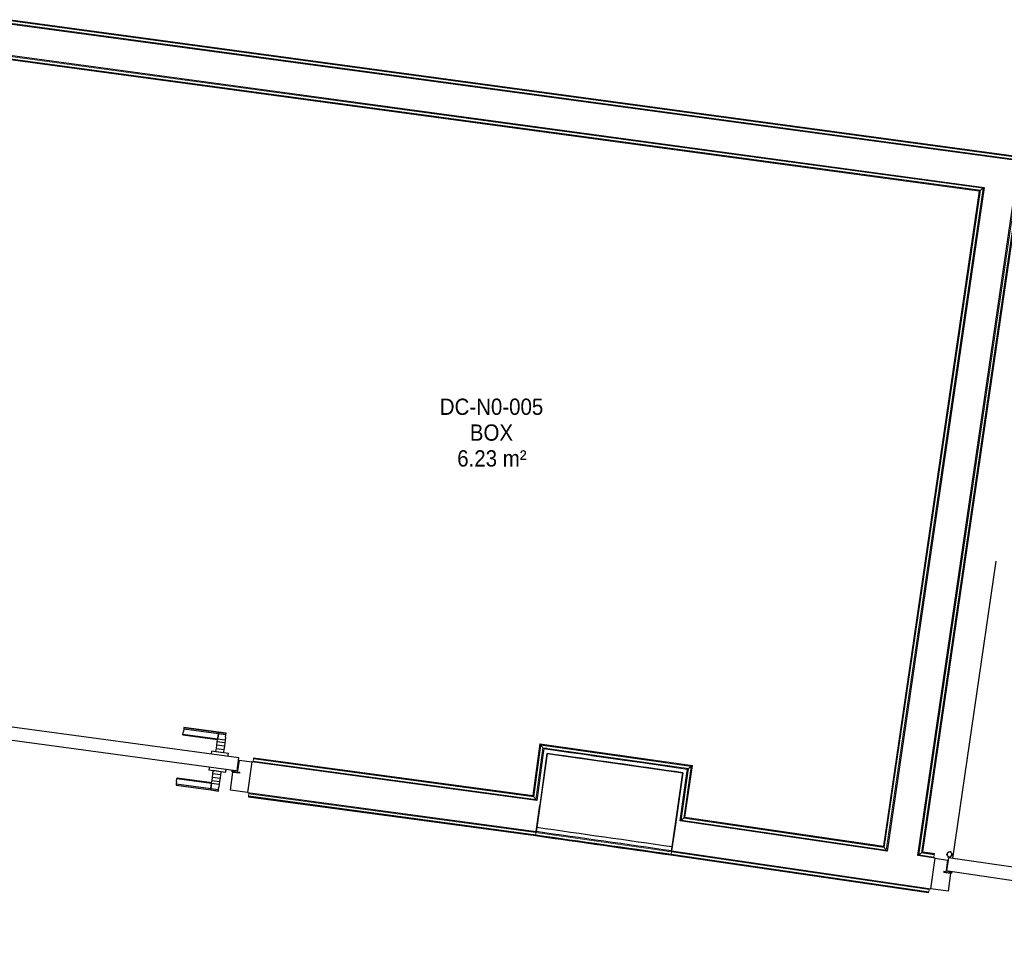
# Model space of a CAD drawing. Header units: millimetres. Extents: x -2845 to 74565, y -36590 to 13748.
# Tile 60 of 82: x 47680 to 50705, y -22178 to -19358. Entities that reach past the tile are written whole.
import ezdxf

# ---------------------------------------------------------------- set-up
doc = ezdxf.new("R2010")
doc.units = ezdxf.units.MM
for name, color, linetype, lineweight in [('A-DETL-GENF', 7, 'Continuous', 18), ('A-DOOR', 7, 'Continuous', 25), ('A-FLOR', 7, 'Continuous', 25), ('A-FLOR-HRAL', 7, 'Continuous', 18), ('A-WALL', 7, 'Continuous', 25), ('ESPACE', 7, 'Continuous', 30), ('Q-SPCQ', 7, 'Continuous', 18)]:
    doc.layers.add(name, color=color, linetype=linetype, lineweight=lineweight)
doc.styles.add('Arial_3', font='arial.ttf', dxfattribs={"width": 0.9, "height": 50})

# ---------------------------------------------------------------- blocks, each defined once
blk = doc.blocks.new('B02_DC_STR_rvt-1-2021_015_1111_DCE_1_50_N0 FINI_CFA_DIS')
at = {"layer": 'A-WALL'}
for p, q in [((-3868.7, -21612.9), (-3900.9, -21840.7)), ((-3484.3, -21900), (-3451.6, -21672.3))]:
    blk.add_line(p, q, dxfattribs=at)
for radius in [184668.5, 184438.5]:
    blk.add_arc((-29704.5, -204465.3), radius, 81.827018, 81.957738, dxfattribs=at)
blk = doc.blocks.new('PRT_SIMPLE_HUI_58x68x48 - PRT_BOIS_1V_930x2040x40-552384-2021_015_1111_DCE_1_50_N0 FINI_CFA_DIS')
at = {"layer": 'A-DETL-GENF', "lineweight": 25}
h = blk.add_hatch(color=256, dxfattribs=at)
h.paths.add_polyline_path([(-483.8, -9.7), (-485.1, -11.7), (-496.5, -13.2), (-500.5, -13.7), (-500.5, -14.5), (-495.9, -14.5), (-483.8, -12.8), (-483.8, -10.4)])
h.paths.add_polyline_path([(-508.5, -8), (-508, -11.5), (-502, -11.1), (-502.2, -10.2), (-505.2, -10.2), (-505.2, -9.3), (-488.3, -9.5), (-485.1, -10.6), (-483.8, -9.7), (-488.9, -8), (-505.4, -8)])
h = blk.add_hatch(color=256, dxfattribs=at)
h.paths.add_polyline_path([(413.8, -9.7), (413.8, -12.8), (426.2, -14.5), (430.5, -14.5), (430.3, -13.2), (425.8, -13.2), (415.1, -11.7), (414.5, -10.7)])
h.paths.add_polyline_path([(418.5, -8), (413.8, -9.7), (415.1, -10.6), (418.7, -9.3), (435.2, -9.8), (435.2, -10.2), (432, -10.7), (432, -11.5), (438.5, -11.5), (438.5, -8), (418.5, -8)])
at = {"layer": 'A-DETL-GENF'}
for p, q in [((-488.5, -8), (-508.5, -8)), ((-508.5, -8), (-508.5, -11.5)), ((-508.5, -11.5), (-502, -11.5)), ((-505.2, -10.2), (-505.2, -9.3)), ((-505.2, -9.3), (-488.7, -9.3)), ((-502, -10.2), (-505.2, -10.2)), ((-502, -11.5), (-502, -10.2)), ((-496.1, -13.2), (-500.5, -13.2)), ((-500.5, -13.2), (-500.5, -14.5)), ((-500.5, -14.5), (-496, -14.5)), ((-485.1, -11.7), (-496.1, -13.2)), ((-496, -14.5), (-483.8, -12.8)), ((-488.7, -9.3), (-485.1, -10.6)), ((-483.8, -9.7), (-488.5, -8)), ((-485.1, -10.6), (-485.1, -11.7)), ((-483.8, -12.8), (-483.8, -9.7)), ((418.5, -8), (413.8, -9.7)), ((413.8, -9.7), (413.8, -12.8)), ((413.8, -12.8), (426, -14.5)), ((415.1, -10.6), (418.7, -9.3)), ((415.1, -11.7), (415.1, -10.6)), ((426.1, -13.2), (415.1, -11.7)), ((438.5, -8), (418.5, -8)), ((418.7, -9.3), (435.2, -9.3)), ((426, -14.5), (430.5, -14.5)), ((430.5, -13.2), (426.1, -13.2)), ((430.5, -14.5), (430.5, -13.2)), ((435.2, -10.2), (432, -10.2)), ((432, -10.2), (432, -11.5)), ((432, -11.5), (438.5, -11.5)), ((435.2, -9.3), (435.2, -10.2)), ((438.5, -11.5), (438.5, -8))]:
    blk.add_line(p, q, dxfattribs=at)
at = {"layer": 'A-DOOR'}
for p, q in [((-427.1, 55), (-450.6, 55)), ((-450.6, 55), (-450.6, 54.5)), ((-450.6, 54.5), (-450.6, 50.4)), ((-427.1, 54.5), (-450.6, 54.5)), ((-450.6, 50.4), (-450.6, 43.3)), ((-427.1, 50.4), (-450.6, 50.4)), ((-450.6, 34), (-450.6, 43.3)), ((-450.6, 25.6), (-450.6, 34)), ((-427.1, 34), (-450.6, 34)), ((-319.6, 55), (-427.1, 55)), ((-427.1, 55), (-427.1, 54.5)), ((-427.1, 54.5), (-427.1, 55)), ((-427.1, 54.5), (-427.1, 50.4)), ((-319.6, 54.5), (-427.1, 54.5)), ((-427.1, 50.4), (-427.1, 54.5)), ((-427.1, 50.4), (-427.1, 43.3)), ((-319.6, 50.4), (-427.1, 50.4)), ((-427.1, 43.3), (-427.1, 50.4)), ((-427.1, 34), (-427.1, 43.3)), ((-427.1, 43.3), (-427.1, 34)), ((-427.1, 32.8), (-427.1, 34)), ((-319.6, 34), (-427.1, 34)), ((-427.1, 34), (-427.1, 25.6)), ((-427.1, 32.8), (-319.6, 32.8)), ((-319.6, 54.5), (-319.6, 55)), ((-319.6, 50.4), (-319.6, 54.5)), ((-319.6, 43.3), (-319.6, 50.4)), ((-319.6, 43.3), (-319.6, 34)), ((-319.6, 34), (-319.6, 32.8)), ((-450.6, 15.2), (-450.6, 25.6)), ((-427.1, 25.6), (-450.6, 25.6)), ((-450.6, 4.4), (-450.6, 15.2)), ((-427.1, 15.2), (-450.6, 15.2)), ((-450.6, -4), (-450.6, 4.4)), ((-450.6, 4.4), (-427.1, 4.4)), ((-427.1, 25.6), (-427.1, 15.2)), ((-427.1, 15.2), (-427.1, 4.4)), ((-427.1, 4.4), (-427.1, -4)), ((-499.5, -14.5), (-499.5, -54.5)), ((426, -14.5), (-496, -14.5)), ((-465.6, -5.5), (-465.6, -14.5)), ((-413.4, -5.5), (-465.6, -5.5)), ((-450.6, -4), (-450.6, -5)), ((-450.6, -5), (-427.1, -5)), ((-427.1, -5), (-427.1, -4)), ((-413.4, -14.5), (-413.4, -5.5)), ((430.5, -54.5), (430.5, -14.5)), ((-499.5, -54.5), (430.5, -54.5)), ((-465.6, -54.5), (-465.6, -63.5)), ((-413.4, -63.5), (-413.4, -54.5)), ((417, -54.5), (417, -977.5)), ((-465.6, -63.5), (-413.4, -63.5)), ((-427.1, -64), (-450.6, -64)), ((-450.6, -64), (-450.6, -65)), ((-450.6, -73.4), (-450.6, -65)), ((-450.6, -84.2), (-450.6, -73.4)), ((-427.1, -73.4), (-450.6, -73.4)), ((-450.6, -94.6), (-450.6, -84.2)), ((-450.6, -84.2), (-427.1, -84.2)), ((-427.1, -65), (-427.1, -64)), ((-427.1, -65), (-427.1, -73.4)), ((-427.1, -73.4), (-427.1, -84.2)), ((-427.1, -84.2), (-427.1, -94.6)), ((-450.6, -103), (-450.6, -94.6)), ((-450.6, -94.6), (-427.1, -94.6)), ((-450.6, -112.3), (-450.6, -103)), ((-450.6, -103), (-427.1, -103)), ((-450.6, -112.3), (-450.6, -119.4)), ((-450.6, -119.4), (-450.6, -123.5)), ((-450.6, -119.4), (-427.1, -119.4)), ((-427.1, -94.6), (-427.1, -103)), ((-427.1, -103), (-427.1, -101.8)), ((-319.6, -101.8), (-427.1, -101.8)), ((-427.1, -112.3), (-427.1, -103)), ((-427.1, -103), (-319.6, -103)), ((-427.1, -103), (-427.1, -112.3)), ((-427.1, -112.3), (-427.1, -119.4)), ((-427.1, -119.4), (-427.1, -112.3)), ((-427.1, -119.4), (-427.1, -123.5)), ((-427.1, -119.4), (-319.6, -119.4)), ((-427.1, -123.5), (-427.1, -119.4)), ((-319.6, -101.8), (-319.6, -103)), ((-319.6, -103), (-319.6, -112.3)), ((-319.6, -119.4), (-319.6, -112.3)), ((-319.6, -123.5), (-319.6, -119.4)), ((-450.6, -123.5), (-450.6, -124)), ((-450.6, -123.5), (-427.1, -123.5)), ((-450.6, -124), (-427.1, -124)), ((-427.1, -123.5), (-427.1, -124)), ((-427.1, -123.5), (-319.6, -123.5)), ((-427.1, -124), (-427.1, -123.5)), ((-427.1, -124), (-319.6, -124)), ((-319.6, -124), (-319.6, -123.5))]:
    blk.add_line(p, q, dxfattribs=at)
for radius, start, end in [(7.5, 360, 180), (7.5, 135, 165), (9.12, 111.9887, 120), (7.5, 60, 120), (9.12, 60, 68.0113), (9.12, 155.8208, 180), (9.12, 180, 204.1792), (7.5, 180, 360), (7.5, 180, 240), (9.12, 240, 248.0113), (7.5, 270, 0), (7.5, 0, 30), (9.12, 0, 24.1792)]:
    blk.add_arc((429, -65.5), radius, start, end, dxfattribs=at)
at = {"layer": 'Q-SPCQ'}
for p, q in [((430.5, -54.5), (403.5, -54.5)), ((430.5, -40.5), (430.5, -54.5))]:
    blk.add_line(p, q, dxfattribs=at)
blk = doc.blocks.new('PRT_SIMPLE_HUI_58x68x48 - PRT_BOIS_1V_930x2040x40-552386-2021_015_1111_DCE_1_50_N0 FINI_CFA_DIS')
at = {"layer": 'A-DETL-GENF', "lineweight": 25}
h = blk.add_hatch(color=256, dxfattribs=at)
h.paths.add_polyline_path([(-483.8, -9.7), (-485.1, -11.7), (-496.2, -13.2), (-500.5, -13.2), (-500.5, -14.5), (-495.9, -14.5), (-483.8, -12.8), (-483.8, -10.4)])
h.paths.add_polyline_path([(-508.5, -8), (-508, -11.5), (-502, -11.2), (-502.2, -10.2), (-505.2, -10.2), (-505.2, -9.3), (-488.3, -9.5), (-485.1, -10.6), (-483.8, -9.7), (-488.9, -8), (-505.4, -8)])
h = blk.add_hatch(color=256, dxfattribs=at)
h.paths.add_polyline_path([(413.8, -9.7), (413.8, -12.8), (426.2, -14.5), (430.5, -14.5), (430.3, -13.2), (425.8, -13.2), (415.1, -11.7), (414.5, -10.7)])
h.paths.add_polyline_path([(418.5, -8), (413.8, -9.7), (415.1, -10.6), (418.7, -9.3), (435.2, -9.8), (435.2, -10.2), (432, -10.7), (432, -11.5), (438.5, -11.5), (438.5, -8), (418.5, -8)])
at = {"layer": 'A-DETL-GENF'}
for p, q in [((-488.5, -8), (-508.5, -8)), ((-508.5, -8), (-508.5, -11.5)), ((-508.5, -11.5), (-502, -11.5)), ((-505.2, -10.2), (-505.2, -9.3)), ((-505.2, -9.3), (-488.7, -9.3)), ((-502, -10.2), (-505.2, -10.2)), ((-502, -11.5), (-502, -10.2)), ((-496.1, -13.2), (-500.5, -13.2)), ((-500.5, -13.2), (-500.5, -14.5)), ((-500.5, -14.5), (-496, -14.5)), ((-485.1, -11.7), (-496.1, -13.2)), ((-496, -14.5), (-483.8, -12.8)), ((-488.7, -9.3), (-485.1, -10.6)), ((-483.8, -9.7), (-488.5, -8)), ((-485.1, -10.6), (-485.1, -11.7)), ((-483.8, -12.8), (-483.8, -9.7)), ((418.5, -8), (413.8, -9.7)), ((413.8, -9.7), (413.8, -12.8)), ((413.8, -12.8), (426, -14.5)), ((415.1, -10.6), (418.7, -9.3)), ((415.1, -11.7), (415.1, -10.6)), ((426.1, -13.2), (415.1, -11.7)), ((438.5, -8), (418.5, -8)), ((418.7, -9.3), (435.2, -9.3)), ((426, -14.5), (430.5, -14.5)), ((430.5, -13.2), (426.1, -13.2)), ((430.5, -14.5), (430.5, -13.2)), ((435.2, -10.2), (432, -10.2)), ((432, -10.2), (432, -11.5)), ((432, -11.5), (438.5, -11.5)), ((435.2, -9.3), (435.2, -10.2)), ((438.5, -11.5), (438.5, -8))]:
    blk.add_line(p, q, dxfattribs=at)
at = {"layer": 'A-DOOR'}
for p, q in [((-427.1, 55), (-450.6, 55)), ((-450.6, 55), (-450.6, 54.5)), ((-450.6, 54.5), (-450.6, 50.4)), ((-427.1, 54.5), (-450.6, 54.5)), ((-450.6, 50.4), (-450.6, 43.3)), ((-427.1, 50.4), (-450.6, 50.4)), ((-450.6, 34), (-450.6, 43.3)), ((-450.6, 25.6), (-450.6, 34)), ((-427.1, 34), (-450.6, 34)), ((-319.6, 55), (-427.1, 55)), ((-427.1, 55), (-427.1, 54.5)), ((-427.1, 54.5), (-427.1, 55)), ((-427.1, 54.5), (-427.1, 50.4)), ((-319.6, 54.5), (-427.1, 54.5)), ((-427.1, 50.4), (-427.1, 54.5)), ((-427.1, 50.4), (-427.1, 43.3)), ((-319.6, 50.4), (-427.1, 50.4)), ((-427.1, 43.3), (-427.1, 50.4)), ((-427.1, 34), (-427.1, 43.3)), ((-427.1, 43.3), (-427.1, 34)), ((-427.1, 32.8), (-427.1, 34)), ((-319.6, 34), (-427.1, 34)), ((-427.1, 34), (-427.1, 25.6)), ((-427.1, 32.8), (-319.6, 32.8)), ((-319.6, 54.5), (-319.6, 55)), ((-319.6, 50.4), (-319.6, 54.5)), ((-319.6, 43.3), (-319.6, 50.4)), ((-319.6, 43.3), (-319.6, 34)), ((-319.6, 34), (-319.6, 32.8)), ((-450.6, 15.2), (-450.6, 25.6)), ((-427.1, 25.6), (-450.6, 25.6)), ((-450.6, 4.4), (-450.6, 15.2)), ((-427.1, 15.2), (-450.6, 15.2)), ((-450.6, -4), (-450.6, 4.4)), ((-450.6, 4.4), (-427.1, 4.4)), ((-427.1, 25.6), (-427.1, 15.2)), ((-427.1, 15.2), (-427.1, 4.4)), ((-427.1, 4.4), (-427.1, -4)), ((-499.5, -14.5), (-499.5, -54.5)), ((426, -14.5), (-496, -14.5)), ((-465.6, -5.5), (-465.6, -14.5)), ((-413.4, -5.5), (-465.6, -5.5)), ((-450.6, -4), (-450.6, -5)), ((-450.6, -5), (-427.1, -5)), ((-427.1, -5), (-427.1, -4)), ((-413.4, -14.5), (-413.4, -5.5)), ((430.5, -54.5), (430.5, -14.5)), ((-499.5, -54.5), (430.5, -54.5)), ((-465.6, -54.5), (-465.6, -63.5)), ((-413.4, -63.5), (-413.4, -54.5)), ((417, -54.5), (417, -977.5)), ((-465.6, -63.5), (-413.4, -63.5)), ((-427.1, -64), (-450.6, -64)), ((-450.6, -64), (-450.6, -65)), ((-450.6, -73.4), (-450.6, -65)), ((-450.6, -84.2), (-450.6, -73.4)), ((-427.1, -73.4), (-450.6, -73.4)), ((-450.6, -94.6), (-450.6, -84.2)), ((-450.6, -84.2), (-427.1, -84.2)), ((-427.1, -65), (-427.1, -64)), ((-427.1, -65), (-427.1, -73.4)), ((-427.1, -73.4), (-427.1, -84.2)), ((-427.1, -84.2), (-427.1, -94.6)), ((-450.6, -103), (-450.6, -94.6)), ((-450.6, -94.6), (-427.1, -94.6)), ((-450.6, -112.3), (-450.6, -103)), ((-450.6, -103), (-427.1, -103)), ((-450.6, -112.3), (-450.6, -119.4)), ((-450.6, -119.4), (-450.6, -123.5)), ((-450.6, -119.4), (-427.1, -119.4)), ((-427.1, -94.6), (-427.1, -103)), ((-427.1, -103), (-427.1, -101.8)), ((-319.6, -101.8), (-427.1, -101.8)), ((-427.1, -112.3), (-427.1, -103)), ((-427.1, -103), (-319.6, -103)), ((-427.1, -103), (-427.1, -112.3)), ((-427.1, -112.3), (-427.1, -119.4)), ((-427.1, -119.4), (-427.1, -112.3)), ((-427.1, -119.4), (-427.1, -123.5)), ((-427.1, -119.4), (-319.6, -119.4)), ((-427.1, -123.5), (-427.1, -119.4)), ((-319.6, -101.8), (-319.6, -103)), ((-319.6, -103), (-319.6, -112.3)), ((-319.6, -119.4), (-319.6, -112.3)), ((-319.6, -123.5), (-319.6, -119.4)), ((-450.6, -123.5), (-450.6, -124)), ((-450.6, -123.5), (-427.1, -123.5)), ((-450.6, -124), (-427.1, -124)), ((-427.1, -123.5), (-427.1, -124)), ((-427.1, -123.5), (-319.6, -123.5)), ((-427.1, -124), (-427.1, -123.5)), ((-427.1, -124), (-319.6, -124)), ((-319.6, -124), (-319.6, -123.5))]:
    blk.add_line(p, q, dxfattribs=at)
for radius, start, end in [(7.5, 360, 180), (7.5, 135, 165), (9.12, 111.9887, 120), (7.5, 60, 120), (9.12, 60, 68.0113), (9.12, 155.8208, 180), (9.12, 180, 204.1792), (7.5, 180, 360), (7.5, 180, 240), (9.12, 240, 248.0113), (7.5, 270, 0), (7.5, 0, 30), (9.12, 0, 24.1792)]:
    blk.add_arc((429, -65.5), radius, start, end, dxfattribs=at)
at = {"layer": 'Q-SPCQ'}
for p, q in [((430.5, -54.5), (403.5, -54.5)), ((430.5, -40.5), (430.5, -54.5))]:
    blk.add_line(p, q, dxfattribs=at)
blk = doc.blocks.new('Garde-corps - Garde-corps-506028-2021_015_1111_DCE_1_50_N0 FINI_CFA_DIS')
at = {"layer": 'A-FLOR-HRAL'}
for p, q in [((-181.9, -20091.9), (-5598.6, -19358)), ((-180.3, -20084.9), (-5590.8, -19351.9)), ((-158.4, -20086.1), (-5588.9, -19350.4)), ((-158.2, -20084.5), (-5587.1, -19348.9))]:
    blk.add_line(p, q, dxfattribs=at)
blk = doc.blocks.new('Garde-corps - Garde-corps-506445-2021_015_1111_DCE_1_50_N0 FINI_CFA_DIS')
at = {"layer": 'A-FLOR-HRAL'}
for p, q in [((-5608.8, -19458.5), (-2529.2, -19875.8)), ((-5602.5, -19466.6), (-2537.3, -19881.9)), ((-5600.9, -19468.6), (-2539.3, -19883.3)), ((-5599.4, -19470.4), (-2541.2, -19884.8)), ((-2529.2, -19875.8), (-2826.6, -21909.8)), ((-2537.3, -19881.9), (-2529.2, -19875.8)), ((-2541.2, -19884.8), (-2835.5, -21897.8)), ((-2539.3, -19883.3), (-2834.1, -21899.7)), ((-2537.3, -19881.9), (-2832.7, -21901.7)), ((-3890.9, -21583.5), (-3912.4, -21742.2)), ((-3889.5, -21585.4), (-3911, -21744.1)), ((-3888, -21587.4), (-3909.5, -21746)), ((-3881.9, -21595.4), (-3903.4, -21754)), ((-3422.1, -21650.3), (-3890.9, -21583.5)), ((-3434, -21659.2), (-3881.9, -21595.4)), ((-3870, -21597.1), (-3881.9, -21595.4)), ((-3805.7, -21609.2), (-3879.4, -21598.8)), ((-4772.5, -21636.3), (-4771.5, -21629.2)), ((-4771.5, -21629.2), (-4771.3, -21627.5)), ((-3909.5, -21746), (-4771.5, -21629.2)), ((-4771.1, -21625.9), (-4771.3, -21627.5)), ((-3911, -21744.1), (-4771.3, -21627.5)), ((-3912.4, -21742.2), (-4771.1, -21625.9)), ((-3584.6, -21640.7), (-3732, -21619.7)), ((-3656.5, -21616.8), (-3683.9, -21612.9)), ((-4772.5, -21636.3), (-4772.9, -21639.3)), ((-3903.4, -21754), (-4772.5, -21636.3)), ((-3437.4, -21661.8), (-3511, -21651.2)), ((-3457.1, -21817.6), (-3434, -21659.2)), ((-3449.1, -21811.6), (-3425.9, -21653.2)), ((-3447.1, -21810.1), (-3423.9, -21651.7)), ((-3434, -21659.2), (-3445.9, -21657.5)), ((-3445.2, -21808.7), (-3422.1, -21650.3)), ((-3909.5, -21746), (-3903.4, -21754)), ((-3449.1, -21811.6), (-3457.1, -21817.6)), ((-2832.7, -21901.7), (-3449.1, -21811.6)), ((-2834.1, -21899.7), (-3447.1, -21810.1)), ((-2835.5, -21897.8), (-3445.2, -21808.7)), ((-2826.6, -21909.8), (-3457.1, -21817.6)), ((-2832.7, -21901.7), (-2826.6, -21909.8))]:
    blk.add_line(p, q, dxfattribs=at)
at = {"layer": 'A-FLOR-HRAL', "flags": 128}
for points in [[(-3890.9, -21583.5), (-3890.9, -21583.5), (-3890.9, -21583.6), (-3890.7, -21583.8), (-3890.6, -21584), (-3890.4, -21584.2), (-3890.2, -21584.5), (-3890, -21584.7), (-3889.9, -21584.9), (-3889.7, -21585.2), (-3889.5, -21585.4)], [(-3888, -21587.4), (-3885, -21591.4), (-3881.9, -21595.4)], [(-3881.9, -21595.4), (-3881.8, -21595.5), (-3881.6, -21595.9), (-3881.2, -21596.3), (-3880.8, -21596.9), (-3880.3, -21597.5), (-3879.9, -21598.2), (-3879.4, -21598.8)], [(-3425.9, -21653.2), (-3429.9, -21656.2), (-3434, -21659.2)]]:
    blk.add_lwpolyline(points, dxfattribs=at)
at = {"layer": 'A-FLOR-HRAL'}
for radius, start, end in [(184692.9, 81.819426, 81.96532), (184691.2, 81.819967, 81.964777)]:
    blk.add_arc((-29704.5, -204465.3), radius, start, end, dxfattribs=at)
for points, knots in [([(-2529.2, -19875.8), (-2529.2, -19875.8), (-2529.2, -19875.7), (-2529, -19875.6), (-2528.8, -19875.4), (-2528.6, -19875.3), (-2528.4, -19875.1), (-2528.2, -19875), (-2527.9, -19874.8), (-2527.6, -19874.5), (-2527.3, -19874.3), (-2527, -19874.1), (-2526.5, -19873.8), (-2526.1, -19873.4), (-2525.8, -19873.2)], [0, 0, 0, 0, 0.166667, 0.25, 0.333333, 0.416667, 0.458333, 0.5, 0.583333, 0.666667, 0.708333, 0.75, 0.833333, 1, 1, 1, 1]), ([(-2541.2, -19884.8), (-2541.1, -19884.8), (-2541.1, -19884.7), (-2541, -19884.6), (-2540.8, -19884.5), (-2540.6, -19884.4), (-2540.5, -19884.2), (-2540.3, -19884.1), (-2540.2, -19884), (-2540, -19883.9), (-2539.9, -19883.8), (-2539.7, -19883.7), (-2539.6, -19883.6), (-2539.4, -19883.5), (-2539.3, -19883.4), (-2539.3, -19883.3)], [0.1, 0.1, 0.1, 0.1, 0.2, 0.3, 0.4, 0.475, 0.55, 0.6, 0.65, 0.7, 0.75, 0.8, 0.85, 0.9, 1, 1, 1, 1]), ([(-3434, -21659.2), (-3434, -21659.2), (-3434, -21659.2), (-3434.1, -21659.3), (-3434.1, -21659.3), (-3434.2, -21659.4), (-3434.3, -21659.4), (-3434.3, -21659.5), (-3434.4, -21659.6), (-3434.6, -21659.6), (-3434.7, -21659.7), (-3434.8, -21659.8), (-3434.9, -21659.9), (-3435.1, -21660), (-3435.2, -21660.1), (-3435.3, -21660.2), (-3435.5, -21660.3), (-3435.6, -21660.4), (-3435.8, -21660.6), (-3436.2, -21660.9), (-3436.7, -21661.3), (-3437.2, -21661.6), (-3437.4, -21661.8)], [0, 0, 0, 0, 0.071429, 0.107143, 0.142857, 0.178571, 0.214286, 0.25, 0.285714, 0.321429, 0.357143, 0.392857, 0.428571, 0.464286, 0.5, 0.535714, 0.571429, 0.607143, 0.642857, 0.714286, 0.857143, 1, 1, 1, 1]), ([(-3422.1, -21650.3), (-3422.1, -21650.3), (-3422.1, -21650.3), (-3422.2, -21650.4), (-3422.3, -21650.5), (-3422.4, -21650.6), (-3422.6, -21650.7), (-3422.8, -21650.9), (-3423, -21651), (-3423.2, -21651.2), (-3423.4, -21651.3), (-3423.7, -21651.5), (-3423.8, -21651.6), (-3423.9, -21651.7)], [0.075, 0.075, 0.075, 0.075, 0.15, 0.2125, 0.275, 0.35, 0.425, 0.5, 0.6, 0.7, 0.775, 0.85, 1, 1, 1, 1]), ([(-3912.4, -21742.2), (-3912.4, -21742.2), (-3912.4, -21742.3), (-3912.3, -21742.4), (-3912.2, -21742.5), (-3912, -21742.7), (-3911.9, -21742.9), (-3911.8, -21743.1), (-3911.7, -21743.2), (-3911.6, -21743.3), (-3911.5, -21743.5), (-3911.4, -21743.6), (-3911.3, -21743.7), (-3911.1, -21743.9), (-3911.1, -21744), (-3911, -21744.1)], [0.1, 0.1, 0.1, 0.1, 0.2, 0.3, 0.4, 0.475, 0.55, 0.6, 0.65, 0.7, 0.75, 0.8, 0.85, 0.9, 1, 1, 1, 1]), ([(-3903.4, -21754), (-3903.4, -21754), (-3903.4, -21754.1), (-3903.2, -21754.3), (-3903.1, -21754.5), (-3902.9, -21754.7), (-3902.8, -21754.9), (-3902.6, -21755.1), (-3902.4, -21755.4), (-3902.2, -21755.7), (-3902, -21755.9), (-3901.8, -21756.2), (-3901.4, -21756.7), (-3901.1, -21757.1), (-3900.9, -21757.4)], [0, 0, 0, 0, 0.166667, 0.25, 0.333333, 0.416667, 0.458333, 0.5, 0.583333, 0.666667, 0.708333, 0.75, 0.833333, 1, 1, 1, 1]), ([(-3445.2, -21808.7), (-3445.2, -21808.7), (-3445.3, -21808.7), (-3445.4, -21808.8), (-3445.6, -21808.9), (-3445.8, -21809.1), (-3445.9, -21809.2), (-3446.1, -21809.3), (-3446.2, -21809.4), (-3446.4, -21809.5), (-3446.5, -21809.6), (-3446.6, -21809.7), (-3446.8, -21809.8), (-3446.9, -21810), (-3447, -21810), (-3447.1, -21810.1)], [0.1, 0.1, 0.1, 0.1, 0.2, 0.3, 0.4, 0.475, 0.55, 0.6, 0.65, 0.7, 0.75, 0.8, 0.85, 0.9, 1, 1, 1, 1]), ([(-3457.1, -21817.6), (-3457.1, -21817.6), (-3457.2, -21817.6), (-3457.4, -21817.8), (-3457.6, -21817.9), (-3457.8, -21818.1), (-3458, -21818.2), (-3458.2, -21818.4), (-3458.5, -21818.6), (-3458.8, -21818.8), (-3459, -21819), (-3459.3, -21819.2), (-3459.8, -21819.6), (-3460.2, -21819.9), (-3460.5, -21820.1)], [0, 0, 0, 0, 0.166667, 0.25, 0.333333, 0.416667, 0.458333, 0.5, 0.583333, 0.666667, 0.708333, 0.75, 0.833333, 1, 1, 1, 1]), ([(-2835.5, -21897.8), (-2835.5, -21897.9), (-2835.5, -21897.9), (-2835.4, -21898), (-2835.3, -21898.2), (-2835.1, -21898.4), (-2835, -21898.5), (-2834.9, -21898.7), (-2834.8, -21898.8), (-2834.7, -21899), (-2834.6, -21899.1), (-2834.5, -21899.3), (-2834.4, -21899.4), (-2834.3, -21899.5), (-2834.2, -21899.7), (-2834.1, -21899.7)], [0.1, 0.1, 0.1, 0.1, 0.2, 0.3, 0.4, 0.475, 0.55, 0.6, 0.65, 0.7, 0.75, 0.8, 0.85, 0.9, 1, 1, 1, 1]), ([(-2826.6, -21909.8), (-2826.6, -21909.8), (-2826.6, -21909.8), (-2826.4, -21910), (-2826.3, -21910.2), (-2826.1, -21910.4), (-2826, -21910.6), (-2825.9, -21910.8), (-2825.6, -21911.1), (-2825.4, -21911.4), (-2825.2, -21911.7), (-2825, -21911.9), (-2824.7, -21912.4), (-2824.3, -21912.9), (-2824.1, -21913.2)], [0, 0, 0, 0, 0.166667, 0.25, 0.333333, 0.416667, 0.458333, 0.5, 0.583333, 0.666667, 0.708333, 0.75, 0.833333, 1, 1, 1, 1])]:
    blk.add_open_spline(points, degree=3, knots=knots, dxfattribs=at)
blk = doc.blocks.new('Garde-corps - Garde-corps-506761-2021_015_1111_DCE_1_50_N0 FINI_CFA_DIS')
at = {"layer": 'A-FLOR-HRAL'}
for p, q in [((-2726.7, -21924.4), (-2429.1, -19889.3)), ((-2718.6, -21918.4), (-2423.1, -19897.3)), ((-2716.6, -21916.9), (-2421.6, -19899.3)), ((-2714.8, -21915.5), (-2420.2, -19901.1)), ((-2718.6, -21918.4), (-2726.7, -21924.4)), ((-2680.2, -21931.2), (-2726.7, -21924.4)), ((-2679.2, -21924.1), (-2718.6, -21918.4)), ((-2678.9, -21922.4), (-2716.6, -21916.9)), ((-2678.7, -21920.8), (-2714.8, -21915.5)), ((-2680.6, -21934.2), (-2680.2, -21931.2)), ((-2679.2, -21924.1), (-2680.2, -21931.2)), ((-2678.9, -21922.4), (-2679.2, -21924.1)), ((-2678.9, -21922.4), (-2678.7, -21920.8))]:
    blk.add_line(p, q, dxfattribs=at)
for points, knots in [([(-2726.7, -21924.4), (-2726.7, -21924.4), (-2726.8, -21924.4), (-2726.9, -21924.6), (-2727.1, -21924.7), (-2727.4, -21924.9), (-2727.5, -21925), (-2727.7, -21925.2), (-2728, -21925.4), (-2728.3, -21925.6), (-2728.6, -21925.8), (-2728.9, -21926), (-2729.4, -21926.4), (-2729.8, -21926.7), (-2730.1, -21926.9)], [0, 0, 0, 0, 0.166667, 0.25, 0.333333, 0.416667, 0.458333, 0.5, 0.583333, 0.666667, 0.708333, 0.75, 0.833333, 1, 1, 1, 1]), ([(-2714.8, -21915.5), (-2714.8, -21915.5), (-2714.8, -21915.5), (-2714.9, -21915.6), (-2715.1, -21915.8), (-2715.3, -21915.9), (-2715.5, -21916), (-2715.6, -21916.1), (-2715.8, -21916.2), (-2715.9, -21916.3), (-2716, -21916.5), (-2716.2, -21916.6), (-2716.3, -21916.6), (-2716.5, -21916.8), (-2716.6, -21916.8), (-2716.6, -21916.9)], [0.1, 0.1, 0.1, 0.1, 0.2, 0.3, 0.4, 0.475, 0.55, 0.6, 0.65, 0.7, 0.75, 0.8, 0.85, 0.9, 1, 1, 1, 1])]:
    blk.add_open_spline(points, degree=3, knots=knots, dxfattribs=at)
blk = doc.blocks.new('Garde-corps - Garde-corps-511339-2021_015_1111_DCE_1_50_N0 FINI_CFA_DIS')
at = {"layer": 'A-FLOR-HRAL'}
for p, q in [((-4786.2, -21745.3), (-4786.4, -21747)), ((-4786.4, -21747), (-3904.5, -21866.4)), ((-4786.2, -21745.3), (-4786, -21743.6)), ((-4786.2, -21745.3), (-3904.2, -21864.8)), ((-4786, -21743.6), (-4785, -21736.5)), ((-4786, -21743.6), (-3904, -21863.1)), ((-4784.6, -21733.6), (-4785, -21736.5)), ((-4785, -21736.5), (-3903.1, -21856)), ((-3904.5, -21866.4), (-3488.3, -21925.7)), ((-3904.5, -21866.4), (-3904.5, -21866.4)), ((-3903.1, -21856), (-3486.8, -21915.3)), ((-3903.1, -21856), (-3891.6, -21857.6)), ((-3498.3, -21913.7), (-3486.8, -21915.3)), ((-3488.1, -21924.1), (-3488.3, -21925.7)), ((-3488.3, -21925.7), (-2696.7, -22041.5)), ((-3488.1, -21924.1), (-2696.5, -22039.8)), ((-3487.8, -21922.4), (-3486.8, -21915.3)), ((-3487.8, -21922.4), (-2696.2, -22038.1)), ((-3486.6, -21913.8), (-3486.8, -21915.3)), ((-3486.8, -21915.3), (-2695.2, -22031.1)), ((-3486.5, -21913.1), (-3486.6, -21913.8)), ((-3486.4, -21912.3), (-3486.5, -21913.1)), ((-2696.7, -22041.5), (-2696.5, -22039.8)), ((-2696.2, -22038.1), (-2696.5, -22039.8)), ((-2695.2, -22031.1), (-2696.2, -22038.1)), ((-2695.2, -22031.1), (-2694.8, -22028.1))]:
    blk.add_line(p, q, dxfattribs=at)
at = {"layer": 'A-FLOR-HRAL', "flags": 128}
for points in [[(-3904.5, -21866.4), (-3904.5, -21866.4), (-3904.5, -21866.3), (-3904.4, -21866.2), (-3904.4, -21865.9), (-3904.4, -21865.6), (-3904.3, -21865.3), (-3904.3, -21865), (-3904.2, -21864.8)], [(-3904, -21863.1), (-3903.5, -21859.5), (-3903.1, -21856)], [(-3903.1, -21856), (-3903, -21855.9), (-3903, -21855.7), (-3903, -21855.4), (-3902.9, -21854.9), (-3902.8, -21854.3), (-3902.7, -21853.7), (-3902.7, -21853)]]:
    blk.add_lwpolyline(points, dxfattribs=at)
at = {"layer": 'A-FLOR-HRAL'}
for radius, end in [(184412.5, 81.957714), (184414.2, 81.957717), (184415.9, 81.95772)]:
    blk.add_arc((-29704.5, -204465.3), radius, 81.827103, end, dxfattribs=at)
blk = doc.blocks.new('B02_ARC_rvt-1-2021_015_1111_DCE_1_50_N0 FINI_CFA_DIS')
at = {"layer": 'A-FLOR'}
for p, q in [((-4818.9, -21666.3), (-4814.5, -21633.6)), ((-4814.5, -21633.6), (-4776.5, -21638.8)), ((-4842.1, -21725.8), (-4834.6, -21670.2)), ((-4834.4, -21668.9), (-4834.1, -21666.9)), ((-4833.9, -21665.6), (-4833.8, -21664.3)), ((-4820.4, -21666.1), (-4818.9, -21666.3)), ((-4789.2, -21732.9), (-4842.1, -21725.8)), ((-2676, -21934.8), (-2638.1, -21940.4)), ((-2638.1, -21940.4), (-2642.8, -21973)), ((-2642.8, -21973), (-2641.5, -21973.2)), ((-2628.9, -21981.1), (-2637, -22036.5)), ((-2628.4, -21977.7), (-2628.7, -21979.7)), ((-2628, -21975.2), (-2628.2, -21976.5)), ((-2637, -22036.5), (-2689.8, -22028.8))]:
    blk.add_line(p, q, dxfattribs=at)
at = {"layer": 'A-WALL'}
for p, q in [((-182.3, -20094.8), (-5601.8, -19360.6)), ((-5611.5, -19455.1), (-2525.8, -19873.2)), ((-2525.8, -19873.2), (-2824.1, -21913.2)), ((-2730.1, -21926.9), (-2431.7, -19886)), ((-3879.4, -21598.8), (-3881, -21611.2)), ((-3881, -21611.2), (-3900.9, -21757.4)), ((-3890.1, -21771.5), (-3868.7, -21612.9)), ((-4776.5, -21638.8), (-4789.2, -21732.9)), ((-3900.9, -21757.4), (-4776.5, -21638.8)), ((-3439.2, -21674.1), (-3437.4, -21661.8)), ((-3451.6, -21672.4), (-3474.7, -21830.7)), ((-3460.5, -21820.1), (-3439.2, -21674.1)), ((-4789.2, -21732.9), (-3902.7, -21853)), ((-3902.7, -21853), (-3891.6, -21771.3)), ((-3891.6, -21771.3), (-3890.1, -21771.5)), ((-3900.9, -21840.7), (-3902.7, -21853)), ((-3474.4, -21830.7), (-3486.4, -21912.3)), ((-3474.7, -21830.7), (-3474.4, -21830.7)), ((-2824.1, -21913.2), (-3460.5, -21820.1)), ((-3486.4, -21912.3), (-3484.6, -21900)), ((-3486.4, -21912.3), (-2689.8, -22028.8)), ((-2676, -21934.8), (-2730.1, -21926.9)), ((-2689.8, -22028.8), (-2676, -21934.8))]:
    blk.add_line(p, q, dxfattribs=at)
at = {"layer": 'A-WALL', "flags": 128}
blk.add_lwpolyline([(-3868.7, -21612.9), (-3660.1, -21642.5), (-3451.6, -21672.4)], dxfattribs=at)
at = {"layer": 'A-WALL'}
for radius, start, end in [(184681, 81.823116, 81.961618), (184438.5, 81.827103, 81.957738), (184426, 81.827103, 81.957738)]:
    blk.add_arc((-29704.5, -204465.3), radius, start, end, dxfattribs=at)
at = {"layer": 'A-DOOR', "lineweight": 18}
for name, p, rotation in [('PRT_SIMPLE_HUI_58x68x48 - PRT_BOIS_1V_930x2040x40-552384-2021_015_1111_DCE_1_50_N0 FINI_CFA_DIS', (-5318.3, -21613.3), 172.2844194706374), ('PRT_SIMPLE_HUI_58x68x48 - PRT_BOIS_1V_930x2040x40-552386-2021_015_1111_DCE_1_50_N0 FINI_CFA_DIS', (-2217.5, -22049.9), 171.6808543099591)]:
    blk.add_blockref(name, p, dxfattribs=dict(at, rotation=rotation))
at = {"layer": 'A-FLOR-HRAL', "lineweight": 18}
for name in ['Garde-corps - Garde-corps-506028-2021_015_1111_DCE_1_50_N0 FINI_CFA_DIS', 'Garde-corps - Garde-corps-506445-2021_015_1111_DCE_1_50_N0 FINI_CFA_DIS', 'Garde-corps - Garde-corps-506761-2021_015_1111_DCE_1_50_N0 FINI_CFA_DIS', 'Garde-corps - Garde-corps-511339-2021_015_1111_DCE_1_50_N0 FINI_CFA_DIS']:
    blk.add_blockref(name, (0, 0), dxfattribs=at)

msp = doc.modelspace()

# ---------------------------------------------------------------- block references
at = {"lineweight": 5}
for name in ['B02_DC_STR_rvt-1-2021_015_1111_DCE_1_50_N0 FINI_CFA_DIS', 'B02_ARC_rvt-1-2021_015_1111_DCE_1_50_N0 FINI_CFA_DIS']:
    msp.add_blockref(name, (53169.3, 0), dxfattribs=at)

# ---------------------------------------------------------------- texts
at = {"layer": 'ESPACE', "color": 8, "true_color": 0x808080, "char_height": 50, "attachment_point": 1, "style": 'Arial_3'}
for s, insert, width in [('DC-N0-005', (48970.7, -20522.4), 382.405), ('BOX', (49063, -20601.7), 158.734), ('6.23 m²', (49024.3, -20681.1), 256.139)]:
    msp.add_mtext(s, dxfattribs=dict(at, insert=insert, width=width))

doc.saveas('drawing.dxf')
